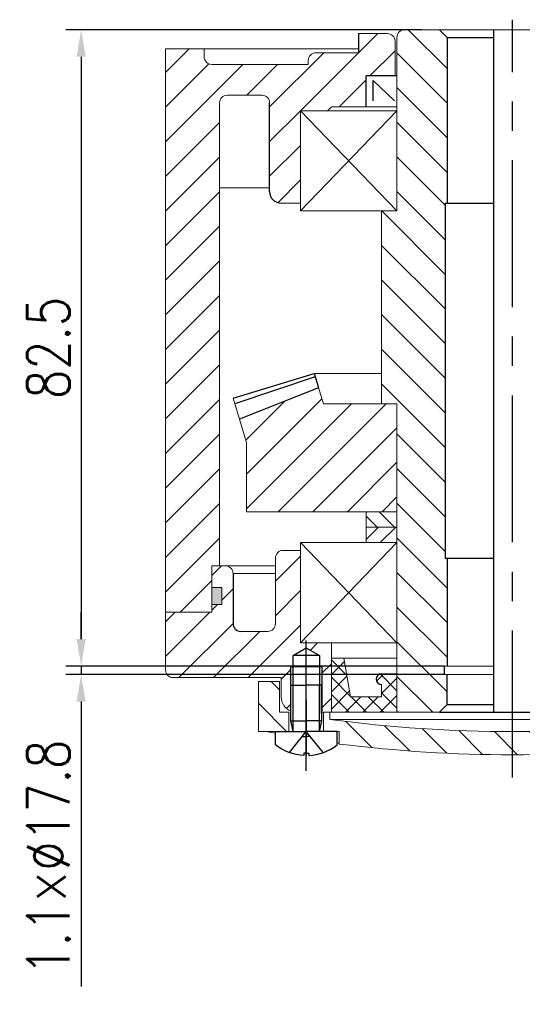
# Model space of a CAD drawing. Header units: inches. Extents: x 837 to 6223, y -2862 to 3098.
# Tile 81 of 139: x 2924 to 2989, y 1345 to 1473. Entities that reach past the tile are written whole.
import ezdxf

# ---------------------------------------------------------------- set-up
doc = ezdxf.new("R2010")
doc.units = ezdxf.units.IN
doc.header["$LTSCALE"] = 10
doc.header["$MEASUREMENT"] = 0
doc.linetypes.add('CENTER', pattern=[10.159999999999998, 6.35, -1.27, 1.27, -1.27])
doc.linetypes.add('HIDDEN', pattern=[1.905, 1.27, -0.635])
for name, color, linetype in [('1轮廓实线层', 7, 'Continuous'), ('2细线层', 4, 'Continuous'), ('3中心线层', 1, 'CENTER'), ('4虚线层', 6, 'HIDDEN'), ('5剖面线层', 2, 'Continuous'), ('6文字层', 3, 'Continuous'), ('7标注层', 4, 'Continuous')]:
    doc.layers.add(name, color=color, linetype=linetype)
doc.styles.add('PC_TEXTSTYLE', font='isocp.shx', dxfattribs={"width": 0.8, "bigfont": 'HZFS.SHX'})
doc.styles.add('TH_GBDIM', font='romans.shx', dxfattribs={"width": 0.8, "bigfont": 'gbcbig.shx'})
doc.dimstyles.new('TH_GBDIM', dxfattribs={"dimtxt": 3.5, "dimasz": 2.5, "dimexe": 2, "dimexo": 0, "dimgap": 1, "dimtad": 1, "dimdec": 4, "dimdsep": 46, "dimtxsty": 'TH_GBDIM', "dimcen": 0.09, "dimclrd": 4, "dimclre": 4, "dimclrt": 3, "dimadec": 0, "dimazin": 0, "dimtfac": 1, "dimtdec": 4, "dimtmove": 0, "dimatfit": 3, "dimfxl": 1, "dimtzin": 0, "dimarcsym": 0})
pattern_1 = [(45, (2789.900393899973, 1120.781563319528), (-2.245064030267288, 2.245064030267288), [])]
pattern_2 = [(315, (-161.1879354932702, 153.6207585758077), (2.245064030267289, 2.245064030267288), [])]

# ---------------------------------------------------------------- blocks, each defined once
blk = doc.blocks.new('A$C2EF20DBA')
at = {"layer": '5剖面线层', "linetype": 'Continuous', "lineweight": 0}
h = blk.add_hatch(dxfattribs=at)
h.set_pattern_fill('ANSI31', color=4, angle=-90.00000000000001, style=0)
h.set_pattern_definition(pattern_2)
h.paths.add_polyline_path([(2.74999927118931, 11.59999985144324), (-7.288106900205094e-07, 11.59999985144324), (-7.288106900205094e-07, 5.099999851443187), (3.968610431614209, 5.099999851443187), (3.968610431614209, 7.599999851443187), (2.74999927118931, 7.599999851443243)], flags=0)
h = blk.add_hatch(dxfattribs=at)
h.set_pattern_fill('ANSI31', color=4, angle=-90.00000000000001, style=0)
h.set_pattern_definition(pattern_2)
h.paths.add_polyline_path([(65.9372215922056, 11.59999985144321), (63.1872215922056, 11.59999985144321), (63.1872215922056, 7.599999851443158), (61.96861043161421, 7.599999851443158), (61.96861043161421, 5.099999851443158), (65.9372215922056, 5.099999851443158)], flags=0)
h = blk.add_hatch(dxfattribs=at)
h.set_pattern_fill('ANSI31', color=4, angle=-90.00000000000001, style=0)
h.set_pattern_definition(pattern_2)
edge = h.paths.add_edge_path(flags=0)
edge.add_line((57.46861043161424, 5.099999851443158), (57.46861043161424, 7.599999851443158))
edge.add_line((57.46861043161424, 7.599999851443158), (56.68722159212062, 7.599999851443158))
edge.add_line((56.68722159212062, 7.599999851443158), (56.68722159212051, 6.673719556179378))
edge.add_arc((32.93722159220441, 185.0999998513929), 179.9999999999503, -89.99000862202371, -82.41803119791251, ccw=False)
edge.add_arc((32.99999927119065, 185.0999998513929), 179.9999999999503, 262.41803119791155, 269.99000862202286, ccw=False)
edge.add_line((9.249999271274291, 6.673719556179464), (9.249999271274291, 7.599999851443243))
edge.add_line((9.249999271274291, 7.599999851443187), (8.46861043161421, 7.599999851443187))
edge.add_line((8.46861043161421, 7.599999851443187), (8.46861043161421, 5.099999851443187))
edge.add_line((8.46861043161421, 5.099999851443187), (10.46861043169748, 5.099999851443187))
edge.add_line((10.46861043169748, 5.099999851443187), (10.46861043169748, 3.492355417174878))
edge.add_arc((32.99999927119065, 185.0999998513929), 182.9999999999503, 262.9276636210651, 269.9901724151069)
edge.add_arc((32.93722159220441, 185.0999998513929), 182.9999999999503, -89.9901724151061, -82.92766362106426)
edge.add_line((55.46861043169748, 3.492355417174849), (55.46861043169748, 5.099999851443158))
edge.add_line((55.46861043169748, 5.099999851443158), (57.46861043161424, 5.099999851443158))
at = {"color": 7, "linetype": 'Continuous', "lineweight": 15}
for p, q in [((-7.288106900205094e-07, 5.099999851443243), (-7.288106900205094e-07, 11.59999985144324)), ((-7.288106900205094e-07, 11.59999985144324), (2.74999927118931, 11.59999985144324)), ((2.74999927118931, 11.59999985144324), (2.74999927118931, 7.599999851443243)), ((63.1872215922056, 7.599999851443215), (63.1872215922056, 11.59999985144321)), ((63.1872215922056, 11.59999985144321), (65.93722159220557, 11.59999985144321)), ((65.93722159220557, 11.59999985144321), (65.9372215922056, 5.099999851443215)), ((2.74999927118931, 7.599999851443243), (3.968610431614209, 7.599999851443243)), ((3.968610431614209, 7.599999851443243), (3.968610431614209, 5.099999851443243)), ((8.46861043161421, 5.099999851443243), (8.46861043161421, 7.599999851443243)), ((8.46861043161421, 7.599999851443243), (9.249999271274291, 7.599999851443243)), ((9.249999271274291, 7.599999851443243), (9.249999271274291, 6.673719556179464)), ((56.68722159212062, 7.599999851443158), (9.249999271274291, 7.599999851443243)), ((56.68722159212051, 6.673719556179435), (9.249999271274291, 6.673719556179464)), ((56.68722159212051, 6.673719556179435), (56.68722159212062, 7.599999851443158)), ((56.68722159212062, 7.599999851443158), (57.46861043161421, 7.599999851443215)), ((57.46861043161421, 7.599999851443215), (57.46861043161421, 5.099999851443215)), ((61.96861043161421, 5.099999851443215), (61.96861043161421, 7.599999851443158)), ((61.96861043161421, 7.599999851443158), (63.1872215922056, 7.599999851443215)), ((-7.288106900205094e-07, 5.099999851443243), (3.968610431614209, 5.099999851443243)), ((3.968610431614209, 5.099999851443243), (8.46861043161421, 5.099999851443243)), ((8.46861043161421, 5.099999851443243), (10.46861043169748, 5.099999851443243)), ((10.46861043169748, 3.492355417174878), (10.46861043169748, 5.099999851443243)), ((55.46861043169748, 5.099999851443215), (55.46861043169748, 3.492355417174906)), ((55.46861043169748, 5.099999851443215), (57.46861043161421, 5.099999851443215)), ((57.46861043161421, 5.099999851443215), (61.96861043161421, 5.099999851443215)), ((61.96861043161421, 5.099999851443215), (65.9372215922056, 5.099999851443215))]:
    blk.add_line(p, q, dxfattribs=at)
for p, q in [((57.71861043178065, 6.499999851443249), (58.01861043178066, 5.099999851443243)), ((57.71861043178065, 6.499999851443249), (61.71861043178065, 6.499999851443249)), ((61.71861043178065, 6.499999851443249), (61.41861043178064, 5.099999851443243))]:
    blk.add_line(p, q)
for centre, radius, start, end in [((32.99999927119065, 185.0999998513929), 179.9999999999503, 262.4180311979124, 269.9900086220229), ((32.93722159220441, 185.0999998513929), 179.9999999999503, 270.0099913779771, 277.5819688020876), ((33.04430277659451, 173.2730893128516), 171.1757386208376, 259.2525430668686, 259.6254560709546), ((32.89291808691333, 173.2730893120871), 171.1757386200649, 280.3745439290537, 280.7474569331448), ((33.04430277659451, 173.2730893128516), 171.1757386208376, 262.3369808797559, 262.4214063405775), ((32.99999927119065, 185.0999998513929), 182.9999999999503, 262.9276636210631, 269.9901724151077), ((32.93722159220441, 185.0999998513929), 182.9999999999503, 270.0098275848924, 277.0723363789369), ((32.89291808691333, 173.2730893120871), 171.1757386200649, 277.5785936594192, 277.6630191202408)]:
    blk.add_arc(centre, radius, start, end, dxfattribs=at)
at = {"layer": '1轮廓实线层'}
for p, q in [((4.518610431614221, 14.98798174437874), (6.218610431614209, 15.96947720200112)), ((6.218610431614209, 15.96947720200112), (7.918610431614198, 14.98798174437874)), ((58.01861043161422, 14.98798174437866), (59.71861043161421, 15.96947720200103)), ((59.71861043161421, 15.96947720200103), (61.4186104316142, 14.98798174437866)), ((7.918610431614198, 14.98798174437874), (4.518610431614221, 14.98798174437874)), ((4.518610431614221, 7.539264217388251), (4.518610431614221, 14.98798174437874)), ((7.918610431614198, 14.98798174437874), (7.918610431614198, 7.487981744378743)), ((61.4186104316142, 14.98798174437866), (58.01861043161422, 14.98798174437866)), ((58.01861043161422, 7.539264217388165), (58.01861043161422, 14.98798174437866)), ((61.4186104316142, 14.98798174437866), (61.4186104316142, 7.487981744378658)), ((8.21861043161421, 13.48798174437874), (4.218610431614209, 13.48798174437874)), ((61.71861043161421, 13.48798174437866), (57.71861043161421, 13.48798174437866))]:
    blk.add_line(p, q, dxfattribs=at)
at = {"layer": '1轮廓实线层', "extrusion": (1.224646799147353e-16, -7.498798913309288e-33, -1)}
for points in [[(-4.218610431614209, 6.499999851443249), (-4.218610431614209, 11.09999985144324), (-6.218610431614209, 11.09999985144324)], [(-4.518610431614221, 5.099999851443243), (-4.218610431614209, 6.499999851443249), (-6.218610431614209, 6.499999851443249)]]:
    blk.add_lwpolyline(points, dxfattribs=at)
at = {"layer": '1轮廓实线层'}
for points in [[(8.21861043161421, 6.499999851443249), (8.21861043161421, 11.09999985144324), (6.218610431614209, 11.09999985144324)], [(57.71861043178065, 6.499999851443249), (57.71861043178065, 11.09999985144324), (59.71861043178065, 11.09999985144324)], [(7.918610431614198, 5.099999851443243), (8.21861043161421, 6.499999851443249), (6.218610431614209, 6.499999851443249)], [(10.21861043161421, 3.369127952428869), (10.21861043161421, 5.099999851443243), (6.218610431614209, 5.099999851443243)], [(55.71861043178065, 3.369127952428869), (55.71861043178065, 5.099999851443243), (59.71861043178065, 5.099999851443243)], [(6.218610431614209, 2.309999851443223), (6.528610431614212, 2.309999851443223), (6.528610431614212, 1.999999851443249)], [(59.71861043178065, 2.309999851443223), (59.40861043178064, 2.309999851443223), (59.40861043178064, 1.999999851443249)]]:
    blk.add_lwpolyline(points, dxfattribs=at)
at = {"layer": '1轮廓实线层', "extrusion": (-1.224646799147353e-16, -7.498798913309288e-33, -1)}
blk.add_lwpolyline([(-61.71861043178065, 6.499999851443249), (-61.71861043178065, 11.09999985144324), (-59.71861043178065, 11.09999985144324)], dxfattribs=at)
at = {"layer": '1轮廓实线层', "extrusion": (-1.224646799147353e-16, 7.498798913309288e-33, -1)}
for points in [[(-2.218610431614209, 3.369127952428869), (-2.218610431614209, 5.099999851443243), (-6.218610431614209, 5.099999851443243)], [(-6.218610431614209, 2.309999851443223), (-5.908610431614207, 2.309999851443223), (-5.908610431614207, 1.999999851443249)]]:
    blk.add_lwpolyline(points, dxfattribs=at)
at = {"layer": '1轮廓实线层', "extrusion": (1.224646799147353e-16, 7.498798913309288e-33, -1)}
for points in [[(-63.71861043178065, 3.369127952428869), (-63.71861043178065, 5.099999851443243), (-59.71861043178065, 5.099999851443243)], [(-59.71861043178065, 2.309999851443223), (-60.02861043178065, 2.309999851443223), (-60.02861043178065, 1.999999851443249)]]:
    blk.add_lwpolyline(points, dxfattribs=at)
at = {"layer": '1轮廓实线层', "extrusion": (-1.224646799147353e-16, 7.498798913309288e-33, -1)}
blk.add_arc((-6.218610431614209, 8.49260333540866), 6.500000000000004, 272.7336049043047, 307.9798724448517, dxfattribs=at)
at = {"layer": '1轮廓实线层'}
for centre, start, end in [((6.218610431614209, 8.49260333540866), 272.7336049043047, 307.9798724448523), ((59.71861043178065, 8.49260333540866), 232.0201275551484, 267.2663950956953)]:
    blk.add_arc(centre, 6.500000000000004, start, end, dxfattribs=at)
at = {"layer": '1轮廓实线层', "extrusion": (1.224646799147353e-16, 7.498798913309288e-33, -1)}
blk.add_arc((-59.71861043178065, 8.49260333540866), 6.500000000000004, 232.0201275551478, 267.2663950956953, dxfattribs=at)
at = {"layer": '2细线层'}
for p, q in [((4.218610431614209, 7.633932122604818), (4.218610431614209, 13.48798174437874)), ((8.21861043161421, 13.48798174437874), (8.21861043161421, 7.487981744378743)), ((57.71861043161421, 7.633932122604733), (57.71861043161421, 13.48798174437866)), ((61.71861043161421, 13.48798174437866), (61.71861043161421, 7.487981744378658))]:
    blk.add_line(p, q, dxfattribs=at)
at = {"layer": '2细线层', "extrusion": (1.224646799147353e-16, -7.498798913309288e-33, -1)}
blk.add_lwpolyline([(-4.518610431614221, 5.099999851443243), (-4.518610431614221, 11.09999985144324)], dxfattribs=at)
at = {"layer": '2细线层'}
for points in [[(7.918610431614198, 5.099999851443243), (7.918610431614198, 11.09999985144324)], [(58.01861043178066, 5.099999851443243), (58.01861043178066, 11.09999985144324)]]:
    blk.add_lwpolyline(points, dxfattribs=at)
at = {"layer": '2细线层', "extrusion": (-1.224646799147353e-16, -7.498798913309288e-33, -1)}
blk.add_lwpolyline([(-61.41861043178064, 5.099999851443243), (-61.41861043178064, 11.09999985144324)], dxfattribs=at)
at = {"layer": '3中心线层'}
for p, q in [((6.218610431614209, -1.485567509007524e-07), (6.218610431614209, 16.93108616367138)), ((59.71861043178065, -1.485567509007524e-07), (59.71861043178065, 17.3455716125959)), ((6.218610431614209, 9.237724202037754), (6.218610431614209, 2.015085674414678)), ((59.71861043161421, 9.888514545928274), (59.71861043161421, 2.348570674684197)), ((59.71861043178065, 9.237724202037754), (59.71861043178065, 2.015085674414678))]:
    blk.add_line(p, q, dxfattribs=at)
at = {"layer": '4虚线层', "extrusion": (-1.224646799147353e-16, 7.498798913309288e-33, -1)}
for p, q in [((4.018610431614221, 2.376231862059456), (6.218610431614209, 5.099999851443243)), ((5.717833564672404, 4.479999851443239), (6.218610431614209, 4.479999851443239))]:
    blk.add_line(p, q, dxfattribs=at)
at = {"layer": '4虚线层'}
for p, q in [((8.418610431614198, 2.376231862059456), (6.218610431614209, 5.099999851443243)), ((6.719387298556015, 4.479999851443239), (6.218610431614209, 4.479999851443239)), ((57.51861043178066, 2.376231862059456), (59.71861043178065, 5.099999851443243)), ((59.21783356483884, 4.479999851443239), (59.71861043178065, 4.479999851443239))]:
    blk.add_line(p, q, dxfattribs=at)
at = {"layer": '4虚线层', "extrusion": (1.224646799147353e-16, 7.498798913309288e-33, -1)}
for p, q in [((61.91861043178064, 2.376231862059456), (59.71861043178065, 5.099999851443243)), ((60.21938729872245, 4.479999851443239), (59.71861043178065, 4.479999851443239))]:
    blk.add_line(p, q, dxfattribs=at)
at = {"layer": '6文字层', "color": 7, "style": 'PC_TEXTSTYLE'}
blk.add_text('TH_SUPERPART', height=1e-29, rotation=90, dxfattribs=at).set_placement((6.218610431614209, 5.099999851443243))
blk = doc.blocks.new('*D418')
at = {"layer": '7标注层', "color": 4, "lineweight": -2, "transparency": 16777216}
for p, q in [((2975.883201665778, 1471.523155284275), (2929.71965097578, 1471.523155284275)), ((2931.71965097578, 1468.023155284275), (2931.71965097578, 1392.523149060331)), ((2978.755039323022, 1389.023149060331), (2929.71965097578, 1389.023149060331))]:
    blk.add_line(p, q, dxfattribs=at)
at = {"layer": '7标注层', "color": 4, "transparency": 16777216}
for points in [[(2931.136317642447, 1468.023155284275), (2932.302984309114, 1468.023155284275), (2931.71965097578, 1471.523155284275)], [(2931.136317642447, 1392.523149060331), (2932.302984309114, 1392.523149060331), (2931.71965097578, 1389.023149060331)]]:
    blk.add_solid(points, dxfattribs=at)
at = {"layer": 'Defpoints', "color": 0, "transparency": 16777216}
for p in [(2975.883201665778, 1471.523155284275), (2931.71965097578, 1389.023149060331), (2978.755039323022, 1389.023149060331)]:
    blk.add_point(p, dxfattribs=at)
at = {"layer": '7标注层', "color": 3, "transparency": 16777216, "insert": (2927.46965097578, 1430.273152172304), "char_height": 5.5, "attachment_point": 5, "rotation": 90, "style": 'TH_GBDIM'}
blk.add_mtext('82.5', dxfattribs=at)
blk = doc.blocks.new('*D419')
at = {"layer": '7标注层', "color": 4, "lineweight": -2, "transparency": 16777216}
for p, q in [((2931.719649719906, 1392.523156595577), (2931.719649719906, 1396.023156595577)), ((2978.755039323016, 1389.023156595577), (2929.719649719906, 1389.023156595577)), ((2931.719649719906, 1389.023156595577), (2931.719649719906, 1387.923156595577)), ((2978.755040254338, 1387.923156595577), (2929.719649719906, 1387.923156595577)), ((2931.719649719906, 1384.423156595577), (2931.719649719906, 1347.482120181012))]:
    blk.add_line(p, q, dxfattribs=at)
at = {"layer": '7标注层', "color": 4, "transparency": 16777216}
for points in [[(2931.136316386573, 1392.523156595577), (2932.30298305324, 1392.523156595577), (2931.719649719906, 1389.023156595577)], [(2931.136316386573, 1384.423156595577), (2932.30298305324, 1384.423156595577), (2931.719649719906, 1387.923156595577)]]:
    blk.add_solid(points, dxfattribs=at)
at = {"layer": 'Defpoints', "color": 0, "transparency": 16777216}
for p in [(2931.719649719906, 1389.023156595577), (2978.755039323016, 1389.023156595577), (2978.755040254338, 1387.923156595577)]:
    blk.add_point(p, dxfattribs=at)
at = {"layer": '7标注层', "color": 3, "transparency": 16777216, "insert": (2927.469649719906, 1364.202638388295), "char_height": 5.5, "attachment_point": 5, "rotation": 90, "style": 'TH_GBDIM'}
blk.add_mtext('1.1×%%C17.8', dxfattribs=at)

msp = doc.modelspace()

# ---------------------------------------------------------------- hatches: boundary and pattern name
at = {"layer": '5剖面线层'}
h = msp.add_hatch(dxfattribs=at)
h.set_pattern_fill('ANSI31', color=256)
h.set_pattern_definition([(45, (2438.269162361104, 961.5844791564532), (-2.245064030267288, 2.245064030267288), [])])
h.paths.add_polyline_path([(2942.65503753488, 1469.023156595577), (2947.655040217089, 1469.023156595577), (2947.655040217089, 1468.023156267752, 0.4142135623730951), (2948.655040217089, 1467.023156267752), (2961.155037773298, 1467.023156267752), (2961.155037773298, 1467.523155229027, -0.414213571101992), (2962.155037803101, 1468.523155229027), (2967.655040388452, 1468.523155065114), (2967.655040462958, 1471.023155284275), (2971.405040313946, 1471.023155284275, -0.4142135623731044), (2972.405040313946, 1470.023155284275), (2972.405040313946, 1465.523155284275), (2968.655040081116, 1465.523155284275), (2968.655040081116, 1461.523156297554), (2964.155041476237, 1461.523156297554), (2963.655040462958, 1461.023155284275), (2960.155039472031, 1461.023155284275), (2960.155039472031, 1449.023155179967), (2957.65503881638, 1449.023155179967, -0.4142135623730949), (2956.15503881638, 1450.523155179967), (2956.15503881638, 1462.023155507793, 0.4142135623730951), (2955.15503881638, 1463.023155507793), (2950.655040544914, 1463.023155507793, 0.4142135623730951), (2949.655040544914, 1462.023155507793), (2949.655040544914, 1402.023154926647), (2948.655038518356, 1402.023154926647), (2948.655038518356, 1396.023153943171), (2942.655039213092, 1396.023153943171)])
h = msp.add_hatch(dxfattribs=at)
h.set_pattern_fill('ANSI31', color=256, angle=270)
h.set_pattern_definition([(315, (2339.433497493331, 1190.223867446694), (2.245064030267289, 2.245064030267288), [])])
h.paths.add_polyline_path([(2978.905039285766, 1449.023155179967), (2979.155038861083, 1449.023155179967), (2979.155038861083, 1470.523155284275), (2978.155038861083, 1471.523155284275), (2973.655039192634, 1471.523155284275, 0.4142135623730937), (2972.655039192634, 1470.523155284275), (2972.655039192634, 1448.023155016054), (2970.655039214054, 1448.023155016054), (2970.655039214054, 1423.023155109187), (2972.655038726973, 1423.023155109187), (2972.655038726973, 1409.023156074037), (2972.655039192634, 1409.023156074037), (2972.655039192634, 1383.023155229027), (2978.155040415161, 1383.023155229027), (2979.155038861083, 1384.02315367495), (2979.155038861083, 1387.923156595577), (2978.755040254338, 1387.923156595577), (2978.755039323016, 1389.023156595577), (2979.155038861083, 1389.023156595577), (2979.155038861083, 1403.02315509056), (2978.905039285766, 1403.02315509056)])
h = msp.add_hatch(dxfattribs=at)
h.set_pattern_fill('ANSI31', color=256, style=0)
h.set_pattern_definition([(45, (1723.55261209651, 1064.359940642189), (-2.245064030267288, 2.245064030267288), [])])
h.paths.add_polyline_path([(2972.655039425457, 1409.023156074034), (2972.655039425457, 1423.023155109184), (2970.655039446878, 1423.023155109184), (2963.12824359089, 1423.023155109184), (2962.504061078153, 1425.08150716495), (2952.239759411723, 1421.024246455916), (2953.15504042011, 1418.005943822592), (2953.15504042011, 1409.023156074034)])
h.paths.add_polyline_path([(3022.155038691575, 1409.023156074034), (3022.155038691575, 1418.00594228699), (3023.070320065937, 1421.024246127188), (3012.806019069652, 1425.081506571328), (3012.181837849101, 1423.023155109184), (3002.655040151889, 1423.023155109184), (3002.655040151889, 1409.023156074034)])
at = {"layer": '5剖面线层', "linetype": 'Continuous', "lineweight": 0}
h = msp.add_hatch(dxfattribs=at)
h.set_pattern_fill('ANSI31', scale=2, style=0)
h.set_pattern_definition([(45, (2656.604642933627, 1204.623155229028), (-4.490128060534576, 4.490128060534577), [])])
h.paths.add_polyline_path([(2972.655039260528, 1409.023155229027), (2968.655039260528, 1409.023155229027), (2968.655039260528, 1405.023155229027), (2972.655039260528, 1405.023155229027)], flags=0)
at = {"layer": '5剖面线层'}
h = msp.add_hatch(dxfattribs=at)
h.set_pattern_fill('ANSI31', color=256, scale=0.5, angle=90, style=0)
h.set_pattern_definition([(135, (2791.694389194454, 1167.847366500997), (-1.122532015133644, -1.122532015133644), [])])
h.paths.add_polyline_path([(2968.65503970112, 1409.023156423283), (2968.65503970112, 1407.023155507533), (2972.655039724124, 1407.023155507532), (2972.655039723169, 1409.023156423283)])
h = msp.add_hatch(dxfattribs=at)
h.set_pattern_fill('ANSI31', color=256, scale=0.5, style=0)
h.set_pattern_definition([(45, (2791.694389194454, 1167.847366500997), (-1.122532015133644, 1.122532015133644), [])])
h.paths.add_polyline_path([(2968.65503970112, 1407.023155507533), (2968.65503970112, 1405.023155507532), (2972.655039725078, 1405.023155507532), (2972.655039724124, 1407.023155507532)])
h = msp.add_hatch(dxfattribs=at)
h.set_pattern_fill('ANSI31', color=4, style=0)
h.set_pattern_definition(pattern_1)
h.paths.add_polyline_path([(3014.405039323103, 1391.392632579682), (3014.405039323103, 1392.02315701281), (3011.155038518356, 1392.02315701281), (3011.155038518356, 1383.023155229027), (3011.373650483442, 1383.023155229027), (3012.155039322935, 1383.023155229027), (3012.405039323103, 1383.023155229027), (3012.405039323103, 1386.523155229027), (3012.405039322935, 1388.911137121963), (3012.705039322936, 1388.911137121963), (3012.705039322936, 1390.411137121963)])
edge = h.paths.add_edge_path()
edge.add_line((2960.905039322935, 1391.392632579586), (2960.905039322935, 1392.02315701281))
edge.add_line((2960.905039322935, 1392.02315701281), (2960.155039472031, 1392.02315701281))
edge.add_line((2960.155039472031, 1392.02315701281), (2960.155039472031, 1404.023155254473))
edge.add_line((2960.155039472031, 1404.023155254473), (2957.905039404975, 1404.023155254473))
edge.add_arc((2957.905039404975, 1403.023155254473), 1, 90, 180)
edge.add_line((2956.905039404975, 1403.023155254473), (2956.905039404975, 1394.523154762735))
edge.add_arc((2955.905039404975, 1394.523154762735), 1, -90, 0, ccw=False)
edge.add_line((2955.905039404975, 1393.523154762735), (2952.405038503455, 1393.523154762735))
edge.add_arc((2952.405038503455, 1394.523154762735), 1, 180, 270, ccw=False)
edge.add_line((2951.405038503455, 1394.523154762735), (2951.405038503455, 1401.023154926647))
edge.add_arc((2950.405038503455, 1401.023154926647), 1, 0, 90)
edge.add_line((2950.405038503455, 1402.023154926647), (2948.655038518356, 1402.023154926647))
edge.add_line((2948.655038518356, 1402.023154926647), (2948.655038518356, 1399.223155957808))
edge.add_line((2948.655038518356, 1399.223155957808), (2949.955040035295, 1399.223155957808))
edge.add_line((2949.955040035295, 1399.223155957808), (2949.955040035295, 1397.023155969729))
edge.add_line((2949.955040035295, 1397.023155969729), (2948.655038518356, 1397.023155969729))
edge.add_line((2948.655038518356, 1397.023155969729), (2948.655038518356, 1396.023153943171))
edge.add_line((2948.655038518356, 1396.023153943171), (2942.655039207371, 1396.023153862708))
edge.add_line((2942.655039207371, 1396.023153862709), (2942.65503939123, 1388.523155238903))
edge.add_arc((2943.655039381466, 1388.523155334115), 0.9999999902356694, 180.0000054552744, 270.0000002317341)
edge.add_line((2943.65503938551, 1387.52315534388), (2957.655039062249, 1387.52315534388))
edge.add_line((2957.655039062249, 1387.52315534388), (2957.655039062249, 1385.023155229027))
edge.add_arc((2959.655039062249, 1385.023155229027), 2, 180.0000000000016, 247.9756952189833)
edge.add_line((2958.905039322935, 1383.1691055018), (2958.905039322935, 1386.523155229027))
edge.add_line((2958.905039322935, 1386.523155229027), (2958.905039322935, 1388.911137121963))
edge.add_line((2958.905039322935, 1388.911137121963), (2959.205039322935, 1388.911137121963))
edge.add_line((2959.205039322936, 1388.911137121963), (2959.205039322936, 1390.411137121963))
edge.add_line((2959.205039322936, 1390.411137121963), (2960.905039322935, 1391.392632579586))
h.paths.add_polyline_path([(2964.155039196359, 1392.02315701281), (2960.905039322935, 1392.02315701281), (2960.905039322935, 1391.392632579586), (2962.605039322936, 1390.411137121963), (2962.605039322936, 1388.911137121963), (2962.905039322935, 1388.911137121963), (2962.905039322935, 1382.911137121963), (2962.905039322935, 1381.923155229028), (2962.605039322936, 1380.523155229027), (2963.155039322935, 1380.523155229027), (2963.155039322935, 1383.023155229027), (2963.936428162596, 1383.023155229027), (2964.155039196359, 1383.023155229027)])
h = msp.add_hatch(dxfattribs=at)
h.set_pattern_fill('ANSI31', color=4, style=0)
h.set_pattern_definition(pattern_1)
h.paths.add_polyline_path([(2960.905039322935, 1391.392632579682), (2960.905039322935, 1392.02315701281), (2964.155040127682, 1392.02315701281), (2964.155040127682, 1383.023155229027), (2963.936428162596, 1383.023155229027), (2963.155039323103, 1383.023155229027), (2962.905039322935, 1383.023155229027), (2962.905039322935, 1386.523155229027), (2962.905039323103, 1388.911137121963), (2962.605039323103, 1388.911137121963), (2962.605039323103, 1390.411137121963)])
edge = h.paths.add_edge_path()
edge.add_line((3014.405039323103, 1391.392632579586), (3014.405039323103, 1392.02315701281))
edge.add_line((3014.405039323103, 1392.02315701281), (3015.155039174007, 1392.02315701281))
edge.add_line((3015.155039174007, 1392.02315701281), (3015.155039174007, 1404.023155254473))
edge.add_line((3015.155039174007, 1404.023155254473), (3017.405039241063, 1404.023155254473))
edge.add_arc((3017.405039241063, 1403.023155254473), 1, 0, 90, ccw=False)
edge.add_line((3018.405039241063, 1403.023155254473), (3018.405039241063, 1394.523154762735))
edge.add_arc((3019.405039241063, 1394.523154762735), 1, 180, 270)
edge.add_line((3019.405039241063, 1393.523154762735), (3022.905040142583, 1393.523154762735))
edge.add_arc((3022.905040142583, 1394.523154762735), 1, 270, 360)
edge.add_line((3023.905040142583, 1394.523154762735), (3023.905040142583, 1401.023154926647))
edge.add_arc((3024.905040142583, 1401.023154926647), 1, 90, 180, ccw=False)
edge.add_line((3024.905040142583, 1402.023154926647), (3026.655040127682, 1402.023154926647))
edge.add_line((3026.655040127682, 1402.023154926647), (3026.655040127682, 1399.223155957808))
edge.add_line((3026.655040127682, 1399.223155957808), (3025.355038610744, 1399.223155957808))
edge.add_line((3025.355038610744, 1399.223155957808), (3025.355038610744, 1397.023155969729))
edge.add_line((3025.355038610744, 1397.023155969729), (3026.655040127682, 1397.023155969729))
edge.add_line((3026.655040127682, 1397.023155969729), (3026.655040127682, 1396.023153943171))
edge.add_line((3026.655040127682, 1396.023153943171), (3032.655039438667, 1396.023153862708))
edge.add_line((3032.655039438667, 1396.023153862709), (3032.655039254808, 1388.523155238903))
edge.add_arc((3031.655039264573, 1388.523155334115), 0.9999999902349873, 269.9999997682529, 359.99999454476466, ccw=False)
edge.add_line((3031.655039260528, 1387.52315534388), (3017.655039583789, 1387.52315534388))
edge.add_line((3017.655039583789, 1387.52315534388), (3017.655039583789, 1385.023155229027))
edge.add_arc((3015.655039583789, 1385.023155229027), 2, 292.0243047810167, 359.99999999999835, ccw=False)
edge.add_line((3016.405039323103, 1383.1691055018), (3016.405039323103, 1386.523155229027))
edge.add_line((3016.405039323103, 1386.523155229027), (3016.405039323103, 1388.911137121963))
edge.add_line((3016.405039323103, 1388.911137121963), (3016.105039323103, 1388.911137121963))
edge.add_line((3016.105039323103, 1388.911137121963), (3016.105039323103, 1390.411137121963))
edge.add_line((3016.105039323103, 1390.411137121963), (3014.405039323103, 1391.392632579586))
h.paths.add_polyline_path([(3011.155039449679, 1392.02315701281), (3014.405039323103, 1392.02315701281), (3014.405039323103, 1391.392632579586), (3012.705039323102, 1390.411137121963), (3012.705039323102, 1388.911137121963), (3012.405039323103, 1388.911137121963), (3012.405039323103, 1382.911137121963), (3012.405039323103, 1381.923155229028), (3012.705039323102, 1380.523155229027), (3012.155039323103, 1380.523155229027), (3012.155039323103, 1383.023155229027), (3011.373650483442, 1383.023155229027), (3011.155039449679, 1383.023155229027)])
h = msp.add_hatch(color=256, dxfattribs=at)
h.paths.add_polyline_path([(2949.955040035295, 1399.223155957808), (2948.655038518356, 1399.223155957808), (2948.655038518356, 1397.023155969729), (2949.955040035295, 1397.023155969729)])
h.paths.add_polyline_path([(3026.655040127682, 1399.223155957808), (3025.355040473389, 1399.223155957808), (3025.355040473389, 1397.023155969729), (3026.655040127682, 1397.023155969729)])
h = msp.add_hatch(dxfattribs=at)
h.set_pattern_fill('ANSI37', color=256, scale=0.5, style=0)
h.set_pattern_definition([(45, (2813.546599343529, 1100.386498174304), (-1.122532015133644, 1.122532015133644), []), (135, (2813.546599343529, 1100.386498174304), (-1.122532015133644, -1.122532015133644), [])])
h.paths.add_polyline_path([(2972.655039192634, 1388.023156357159), (2970.655039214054, 1388.023156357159, 0.9999999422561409), (2970.655039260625, 1386.623154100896), (2970.655039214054, 1386.623154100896), (2970.655039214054, 1385.023154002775), (2966.655039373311, 1385.023154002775), (2965.773404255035, 1390.023156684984), (2964.155039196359, 1390.023156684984), (2964.155039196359, 1383.023155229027), (2972.655039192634, 1383.023155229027)])
h.paths.add_polyline_path([(3004.655040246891, 1385.023154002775), (3004.655040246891, 1386.623154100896, 0.999998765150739), (3004.655039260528, 1388.023156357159), (3003.155040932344, 1388.023156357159), (3002.655039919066, 1388.023156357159), (3002.655039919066, 1383.023155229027), (3011.155038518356, 1383.023155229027), (3011.155038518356, 1390.023156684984), (3009.536675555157, 1390.023156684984), (3008.655040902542, 1385.023154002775)])

# ---------------------------------------------------------------- linework, layer by layer
at = {"color": 7, "linetype": 'Continuous', "lineweight": 15}
for p, q in [((2967.65503818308, 1471.023155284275), (2971.405038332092, 1471.023155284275)), ((2972.655039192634, 1470.523155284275), (2972.655039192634, 1448.023155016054)), ((2973.655039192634, 1471.523155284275), (3001.655039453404, 1471.523155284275)), ((2972.405038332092, 1470.023155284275), (2972.405038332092, 1465.523155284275)), ((2942.65503753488, 1469.023156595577), (2942.65503938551, 1388.523155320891)), ((2942.655039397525, 1462.023153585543), (2942.655039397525, 1469.023156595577)), ((2942.655039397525, 1469.023156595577), (2967.655038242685, 1469.023156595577)), ((2947.655038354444, 1468.023156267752), (2947.655038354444, 1469.023156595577)), ((2962.155039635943, 1468.523155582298), (2967.655038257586, 1468.523156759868)), ((2948.655038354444, 1467.023156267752), (2961.155039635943, 1467.023156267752)), ((2961.155039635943, 1467.523155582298), (2961.155039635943, 1467.023156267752)), ((2955.15503881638, 1463.023155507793), (2950.655038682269, 1463.023155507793)), ((2949.655038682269, 1450.02315534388), (2949.655038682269, 1462.023155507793)), ((2949.655040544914, 1462.023155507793), (2949.655040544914, 1402.023154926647)), ((2960.155039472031, 1448.023155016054), (2960.155039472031, 1461.023155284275)), ((2972.655039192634, 1461.023155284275), (2960.155039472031, 1461.023155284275)), ((2964.155038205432, 1461.523156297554), (2972.655038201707, 1461.523156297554)), ((2964.155039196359, 1461.523156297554), (2972.655039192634, 1461.523156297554)), ((2972.655039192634, 1449.023155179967), (2972.655039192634, 1460.023155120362)), ((2956.15503881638, 1451.023155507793), (2949.655038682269, 1451.023155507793)), ((2957.65503881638, 1449.023155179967), (2960.155039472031, 1449.023155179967)), ((2960.155039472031, 1448.023155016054), (2972.655039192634, 1448.023155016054)), ((2970.655039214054, 1448.023155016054), (2970.655039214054, 1423.023155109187)), ((2961.942934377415, 1426.931921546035), (2970.655039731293, 1426.931921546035)), ((2962.455039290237, 1426.931921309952), (2970.668073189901, 1426.931921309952)), ((2962.449123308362, 1425.262674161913), (2963.128243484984, 1423.02315545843)), ((2953.155039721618, 1418.005946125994), (2951.416290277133, 1423.739783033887)), ((2972.655039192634, 1423.023155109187), (2963.128243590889, 1423.023155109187)), ((2972.655038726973, 1423.023155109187), (2972.655038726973, 1409.023156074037)), ((2953.155040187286, 1409.023156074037), (2953.155040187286, 1418.005944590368)), ((2969.355039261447, 1409.023156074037), (2953.155040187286, 1409.023156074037)), ((2968.655039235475, 1409.023156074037), (2968.655039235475, 1405.023155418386)), ((2972.655039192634, 1409.023156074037), (2968.655039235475, 1409.023156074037)), ((2972.655039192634, 1409.023156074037), (2972.655039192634, 1405.023155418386)), ((2972.655039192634, 1409.023156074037), (2972.655039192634, 1383.023155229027)), ((2972.655039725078, 1407.023155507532), (2968.65503970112, 1407.023155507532)), ((2960.155039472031, 1392.02315701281), (2960.155039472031, 1405.023155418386)), ((2972.655039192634, 1405.023155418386), (2960.155039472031, 1405.023155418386)), ((2956.905039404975, 1403.023155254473), (2956.905039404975, 1394.523154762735)), ((2957.905039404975, 1404.023155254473), (2960.155039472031, 1404.023155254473)), ((2948.655038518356, 1402.023154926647), (2948.655038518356, 1399.223155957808)), ((2948.655038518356, 1402.023154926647), (2950.405038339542, 1402.023154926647)), ((2948.655038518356, 1396.023153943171), (2948.655038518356, 1402.023154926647)), ((2950.405038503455, 1402.023154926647), (2948.655038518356, 1402.023154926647)), ((2950.405038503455, 1402.023154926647), (2956.905039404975, 1402.023154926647)), ((2951.405038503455, 1401.023154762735), (2956.905039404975, 1401.023154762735)), ((2948.655038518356, 1399.223155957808), (2949.955040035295, 1399.223155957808)), ((2949.955040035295, 1399.223155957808), (2949.955040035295, 1397.023155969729)), ((2949.955040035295, 1397.023155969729), (2948.655038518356, 1397.023155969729)), ((2948.655038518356, 1396.023153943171), (2942.655039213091, 1396.023153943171)), ((2948.655038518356, 1396.023153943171), (2942.655039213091, 1396.023153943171)), ((2952.405038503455, 1393.523154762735), (2955.905039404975, 1393.523154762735)), ((2960.155039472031, 1392.02315701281), (2972.655039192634, 1392.02315701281)), ((2964.155039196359, 1383.02315367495), (2964.155039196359, 1392.02315701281)), ((2972.655039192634, 1390.023156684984), (2964.155039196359, 1390.023156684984)), ((2965.773404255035, 1390.023156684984), (2966.655039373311, 1385.023154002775)), ((2978.755039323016, 1389.023156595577), (2985.155040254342, 1389.023156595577)), ((2970.655039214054, 1388.023156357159), (2972.655039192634, 1388.023156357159)), ((2978.755040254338, 1387.923156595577), (2985.155040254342, 1387.923156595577)), ((2943.65503938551, 1387.52315534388), (2957.655038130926, 1387.52315534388)), ((2957.655039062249, 1387.52315534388), (2947.155039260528, 1387.52315534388)), ((2957.655039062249, 1385.023155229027), (2957.655039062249, 1387.52315534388)), ((2970.655039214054, 1385.023154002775), (2970.655039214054, 1386.623155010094)), ((2966.655039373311, 1385.023154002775), (2970.655039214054, 1385.023154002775))]:
    msp.add_line(p, q, dxfattribs=at)
at = {"color": 7}
for p, q in [((2956.15503881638, 1450.523155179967), (2956.15503881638, 1462.023155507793)), ((2951.405038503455, 1401.023154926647), (2951.405038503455, 1394.523154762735))]:
    msp.add_line(p, q, dxfattribs=at)
at = {"color": 7, "linetype": 'Continuous', "lineweight": 15}
for centre, radius, start, end in [((2971.405038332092, 1470.023155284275), 1, 0, 90), ((2973.655039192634, 1470.523155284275), 1, 90, 180), ((2948.655038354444, 1468.023156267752), 1, 180, 270), ((2962.155039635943, 1467.523155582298), 1, 90, 180), ((2950.655038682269, 1462.023155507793), 1, 90, 180), ((2957.905039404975, 1403.023155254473), 1, 90, 180), ((2955.905039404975, 1394.523154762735), 1, 270, 0), ((2943.65503938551, 1388.52315534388), 1, 180.0000013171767, 270), ((2959.655039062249, 1385.023155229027), 2, 180, 247.9756952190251)]:
    msp.add_arc(centre, radius, start, end, dxfattribs=at)
at = {"color": 7, "lineweight": 15}
for centre in [(2955.15503881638, 1462.023155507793), (2950.405038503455, 1401.023154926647)]:
    msp.add_arc(centre, 1, 0, 90, dxfattribs=at)
at = {"color": 7}
for centre, radius, start, end in [((2957.65503881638, 1450.523155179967), 1.5, 180, 270), ((2952.405038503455, 1394.523154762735), 1, 180, 270), ((2970.655039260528, 1387.323155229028), 0.7000011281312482, 90.00000380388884, 269.9999961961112)]:
    msp.add_arc(centre, radius, start, end, dxfattribs=at)
at = {"layer": '1轮廓实线层'}
for p, q in [((2967.65503818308, 1471.0231546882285), (2967.655038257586, 1468.5231542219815)), ((2978.155038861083, 1471.523155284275), (2979.155038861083, 1470.523155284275)), ((2979.155038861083, 1470.523155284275), (2985.155040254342, 1470.523155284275)), ((2985.155040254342, 1471.523155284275), (2985.155040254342, 1383.023155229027)), ((2968.655038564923, 1461.523155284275), (2968.655038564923, 1465.523155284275)), ((2969.567974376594, 1462.28806347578), (2969.567974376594, 1464.926551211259)), ((2969.567974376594, 1464.926551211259), (2972.322915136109, 1462.28806347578)), ((2963.65503818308, 1461.023155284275), (2964.15503818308, 1461.523155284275)), ((2951.416290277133, 1423.739783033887), (2961.942934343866, 1426.931921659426)), ((2961.942934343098, 1426.931921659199), (2962.449123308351, 1425.262674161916)), ((2962.504061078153, 1425.08150716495), (2952.239759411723, 1421.024246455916)), ((2978.755039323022, 1389.0231490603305), (2978.755040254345, 1387.9231490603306)), ((2978.155038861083, 1383.02315367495), (2979.155038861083, 1384.02315367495)), ((2979.155038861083, 1384.02315367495), (2985.155040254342, 1384.02315367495)), ((2978.155038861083, 1383.02315367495), (2997.155039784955, 1383.02315367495))]:
    msp.add_line(p, q, dxfattribs=at)
at = {"layer": '1轮廓实线层', "ltscale": 0.5}
for p, q in [((2979.155038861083, 1470.523155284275), (2979.155038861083, 1449.023155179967)), ((2978.905039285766, 1449.023155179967), (2978.905039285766, 1403.02315509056)), ((2978.905039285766, 1449.023155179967), (2985.155040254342, 1449.023155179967)), ((2978.905039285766, 1403.02315509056), (2979.155038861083, 1403.02315509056)), ((2979.155038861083, 1403.02315509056), (2985.155040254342, 1403.02315509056)), ((2979.155038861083, 1403.02315509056), (2979.155038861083, 1389.023156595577)), ((2979.155038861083, 1384.02315367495), (2979.155038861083, 1387.923156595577))]:
    msp.add_line(p, q, dxfattribs=at)
at = {"layer": '1轮廓实线层', "color": 7}
msp.add_line((2972.655038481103, 1465.523155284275), (2968.655038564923, 1465.523155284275), dxfattribs=at)
at = {"layer": '2细线层'}
for p, q in [((2972.655039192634, 1448.023155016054), (2960.155039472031, 1461.023155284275)), ((2960.155039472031, 1448.023155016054), (2972.655039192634, 1461.023155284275)), ((2960.155039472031, 1405.023155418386), (2972.655039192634, 1392.02315701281)), ((2960.155039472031, 1392.02315701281), (2972.655039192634, 1405.023155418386))]:
    msp.add_line(p, q, dxfattribs=at)
at = {"layer": '3中心线层', "ltscale": 0.3}
msp.add_line((2987.655039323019, 1374.584362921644), (2987.655039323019, 1472.817991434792), dxfattribs=at)
at = {"layer": '3中心线层', "ltscale": 0.5}
msp.add_line((2962.074982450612, 1426.496469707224), (2951.635570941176, 1423.016665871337), dxfattribs=at)

# ---------------------------------------------------------------- block references
at = {"layer": '1轮廓实线层', "color": 7}
msp.add_blockref('A$C2EF20DBA', (2954.686428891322, 1375.423155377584), dxfattribs=at)

# ---------------------------------------------------------------- dimensions: what is measured, and where the dimension line sits
at = {"layer": '7标注层'}
dim = msp.add_linear_dim(base=(2931.71965097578, 1389.023149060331), p1=(2975.883201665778, 1471.523155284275), p2=(2978.755039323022, 1389.023149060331), angle=90, dimstyle='TH_GBDIM', override={"dimtxt": 5.5, "dimasz": 3.5, "dimgap": 1.5, "dimdec": 1, "dimadec": 1}, dxfattribs=at)
dim.commit()
dim.dimension.update_dxf_attribs({"geometry": '*D418', "text_midpoint": (2927.46965097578, 1430.273152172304)})
dim = msp.add_linear_dim(base=(2931.719649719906, 1389.023156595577), p1=(2978.755040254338, 1387.923156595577), p2=(2978.755039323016, 1389.023156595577), angle=90, text='<>×%%C17.8', dimstyle='TH_GBDIM', override={"dimtxt": 5.5, "dimasz": 3.5, "dimgap": 1.5, "dimdec": 1, "dimadec": 1}, dxfattribs=at)
dim.commit()
dim.dimension.update_dxf_attribs({"geometry": '*D419', "text_midpoint": (2931.719649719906, 1364.202638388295), "dimtype": 160})

doc.saveas('drawing.dxf')
